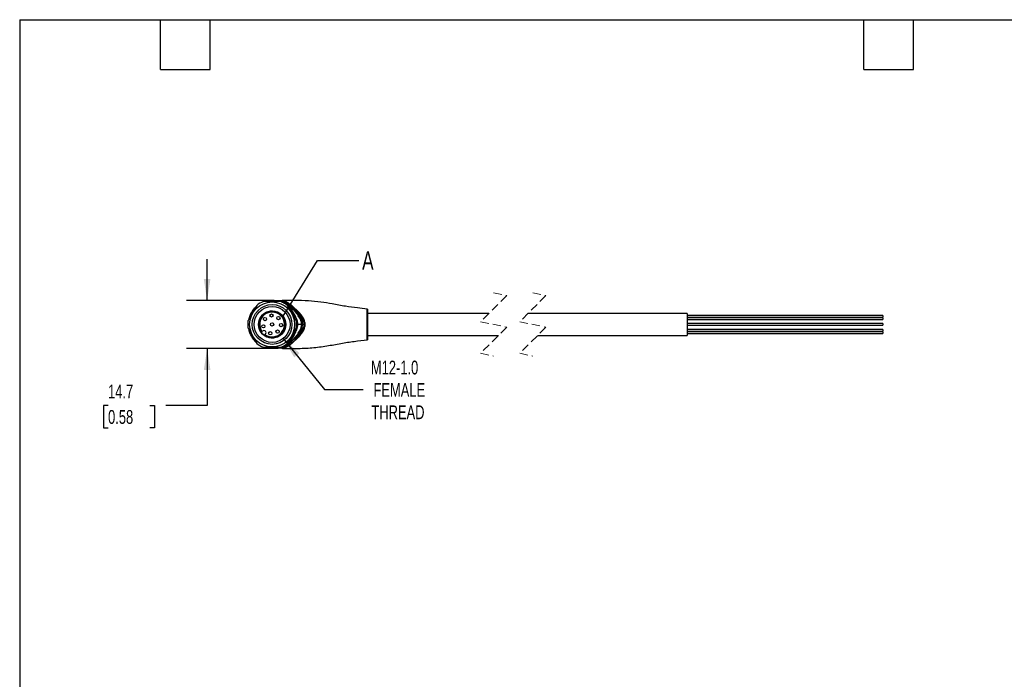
# Model space of a CAD drawing. Header units: millimetres. Extents: x 13 to 546, y 13 to 419.
# Tile 2 of 3: x 13 to 315, y 217 to 419. Entities that reach past the tile are written whole.
import ezdxf

# ---------------------------------------------------------------- set-up
doc = ezdxf.new("R2010")
doc.units = ezdxf.units.MM
doc.header["$LTSCALE"] = 2
doc.linetypes.add('SLD-Dashed', pattern=[1.905, 1.27, -0.635])
doc.linetypes.add('SLD-Solid', pattern=[0])
doc.layers.add('DIMENSIONS', color=140, linetype='SLD-Solid', lineweight=25)
doc.layers.add('TEXT', color=140, linetype='SLD-Solid', lineweight=25)
doc.styles.add('SLDTEXTSTYLE0', font='TXT', dxfattribs={"width": 0.7})
doc.dimstyles.new('SLDDIMSTYLE2', dxfattribs={"dimtxt": 4.316016, "dimasz": 6.604, "dimexe": 0, "dimexo": 0.0625, "dimgap": 1.079004, "dimtad": 0, "dimtih": 1, "dimtoh": 1, "dimdec": 1, "dimrnd": 1e-09, "dimzin": 12, "dimdsep": 46, "dimtxsty": 'SLDTEXTSTYLE0', "dimsah": 1, "dimcen": 0.09, "dimadec": 0, "dimazin": 3, "dimtfac": 1, "dimtdec": 1, "dimtmove": 0, "dimatfit": 0, "dimfxl": 0, "dimfrac": 2, "dimtolj": 1, "dimtzin": 12, "dimarcsym": 0})
doc.dimstyles.new('SLDDIMSTYLE4', dxfattribs={"dimtxt": 4.316016, "dimasz": 6.604, "dimexe": 0, "dimexo": 0.0625, "dimgap": 1.079004, "dimtad": 0, "dimtih": 1, "dimtoh": 1, "dimdec": 1, "dimrnd": 1e-09, "dimzin": 12, "dimdsep": 46, "dimtxsty": 'SLDTEXTSTYLE0', "dimsah": 1, "dimcen": 0, "dimadec": 0, "dimazin": 3, "dimtfac": 1, "dimtdec": 1, "dimtofl": 0, "dimtmove": 0, "dimatfit": 3, "dimfxl": 0, "dimfrac": 2, "dimtolj": 1, "dimtzin": 12, "dimarcsym": 0})
doc.dimstyles.new('SLDDIMSTYLE5', dxfattribs={"dimtxt": 0.18, "dimasz": 6.604, "dimexe": 0, "dimexo": 0.0625, "dimgap": 0, "dimtad": 0, "dimtih": 1, "dimtoh": 1, "dimdec": 0, "dimrnd": 1e-09, "dimzin": 0, "dimdsep": 46, "dimtxsty": 'Standard', "dimblk1": 'NONE', "dimblk2": 'NONE', "dimsah": 1, "dimcen": 0.09, "dimadec": 0, "dimazin": 0, "dimtfac": 6.604, "dimtdec": 0, "dimtofl": 0, "dimtmove": 0, "dimatfit": 3, "dimldrblk": 'NONE', "dimfxl": 0, "dimfrac": 2, "dimtolj": 1, "dimtzin": 0, "dimarcsym": 0})

# ---------------------------------------------------------------- blocks, each defined once
blk = doc.blocks.new('_D_6')
at = {"layer": 'DIMENSIONS'}
for p, q in [((70.22, 332.97), (70.22, 345.67)), ((90.81, 332.97), (63.87, 332.97)), ((90.81, 318.27), (63.87, 318.27)), ((70.22, 318.27), (70.23, 300.77)), ((39.82, 300.77), (38.37, 300.77)), ((38.37, 300.77), (38.37, 293.91)), ((52.65, 300.77), (54.1, 300.77)), ((54.1, 300.77), (54.1, 293.91)), ((70.23, 300.77), (57.53, 300.77)), ((38.37, 293.91), (39.82, 293.91)), ((54.1, 293.91), (52.65, 293.91))]:
    blk.add_line(p, q, dxfattribs=at)
for points in [[(70.22, 332.97), (71.24, 339.57), (69.2, 339.57)], [(70.22, 318.27), (69.21, 311.66), (71.24, 311.66)]]:
    blk.add_solid(points, dxfattribs=at)
at = {"layer": 'DIMENSIONS', "char_height": 4.233, "attachment_point": 1, "style": 'SLDTEXTSTYLE0'}
for s, insert in [('14.7', (39.82, 307.19)), ('0.58', (39.82, 299.37))]:
    blk.add_mtext(s, dxfattribs=dict(at, insert=insert))
blk = doc.blocks.new('_D_7')
at = {"layer": 'DIMENSIONS'}
for p, q in [((93.61, 321.33), (106.2, 305.63)), ((106.2, 305.63), (118.11, 305.63))]:
    blk.add_line(p, q, dxfattribs=at)
blk.add_solid([(93.61, 321.33), (96.95, 315.54), (98.54, 316.81)], dxfattribs=at)
at = {"layer": 'DIMENSIONS', "char_height": 4.233, "attachment_point": 1, "style": 'SLDTEXTSTYLE0'}
for s, insert in [('M12-1.0', (120.48, 314.52)), ('FEMALE', (121.28, 307.66)), ('THREAD', (120.64, 300.8))]:
    blk.add_mtext(s, dxfattribs=dict(at, insert=insert))
blk = doc.blocks.new('_None')

msp = doc.modelspace()

# ---------------------------------------------------------------- linework, layer by layer
for p, q in [((92.87, 332.62), (87.48, 332.62)), ((92.91, 332.84), (92.95, 332.84)), ((93.03, 332.85), (92.95, 332.84)), ((93.26, 332.94), (92.96, 332.83)), ((93.25, 332.93), (93.12, 332.89)), ((93.44, 332.95), (93.35, 332.97)), ((94.11, 332.2), (94.13, 332.2)), ((94.39, 332.2), (94.45, 332.16)), ((94.77, 332.32), (94.71, 332.36)), ((95.39, 330.97), (94.99, 331.28)), ((95.39, 330.97), (95.25, 330.97)), ((95.77, 330.97), (95.39, 330.97)), ((95.91, 330.97), (95.77, 330.97)), ((95.97, 330.97), (95.91, 330.97)), ((95.97, 330.97), (96.07, 330.89)), ((96.07, 330.89), (96.93, 330.12)), ((96.43, 331.09), (96.33, 331.17)), ((97.49, 330.26), (96.5, 331.14)), ((96.93, 330.12), (96.95, 330.1)), ((96.95, 330.1), (97.09, 329.98)), ((97.09, 329.98), (97.11, 329.96)), ((97.11, 329.96), (98.45, 328.62)), ((97.51, 330.24), (97.49, 330.26)), ((119.37, 325.62), (119.37, 330.33)), ((119.39, 330.33), (119.39, 320.91)), ((119.47, 321.01), (119.47, 330.23)), ((97.17, 327.51), (96.81, 328.62)), ((156.66, 328.97), (119.47, 328.97)), ((217.58, 328.97), (168.66, 328.97)), ((217.58, 328.97), (217.58, 322.27)), ((277.58, 328.38), (217.58, 328.38)), ((217.58, 327.87), (277.58, 327.87)), ((277.58, 327.65), (217.58, 327.65)), ((217.58, 327.13), (277.58, 327.13)), ((277.58, 328.38), (277.58, 327.87)), ((277.58, 327.65), (277.58, 327.13)), ((87.06, 323.43), (87.2, 323.57)), ((96.81, 322.62), (97.19, 323.76)), ((98.08, 325.62), (97.53, 325.62)), ((99.25, 325.62), (98.08, 325.62)), ((99.54, 325.62), (99.25, 325.62)), ((99.92, 325.62), (99.54, 325.62)), ((99.92, 325.62), (100.25, 325.62)), ((100.25, 325.62), (100.35, 325.62)), ((277.58, 325.88), (217.58, 325.88)), ((217.58, 325.37), (277.58, 325.37)), ((277.58, 324.11), (217.58, 324.11)), ((217.58, 323.6), (277.58, 323.6)), ((277.58, 323.38), (217.58, 323.38)), ((277.58, 325.88), (277.58, 325.37)), ((277.58, 324.11), (277.58, 323.6)), ((277.58, 323.38), (277.58, 322.87)), ((88.12, 322.65), (87.98, 322.51)), ((96.06, 320.35), (95.97, 320.27)), ((96.95, 321.15), (96.06, 320.35)), ((96.5, 320.1), (97.49, 320.99)), ((96.98, 321.17), (96.95, 321.15)), ((97.09, 321.27), (96.98, 321.17)), ((97.11, 321.29), (97.09, 321.27)), ((98.45, 322.62), (97.11, 321.29)), ((97.49, 320.99), (97.51, 321.01)), ((119.47, 322.27), (159.66, 322.27)), ((171.66, 322.27), (217.58, 322.27)), ((217.58, 322.87), (277.58, 322.87)), ((85.15, 320.27), (85.19, 320.23)), ((87.48, 318.62), (92.87, 318.62)), ((92.9, 318.43), (93.26, 318.3)), ((92.95, 318.41), (92.92, 318.41)), ((93.11, 318.46), (92.95, 318.41)), ((92.95, 318.41), (92.95, 318.42)), ((92.99, 318.41), (93.35, 318.27)), ((93.35, 318.27), (93.44, 318.29)), ((93.77, 319.04), (93.9, 319.04)), ((93.9, 319.04), (94.11, 319.04)), ((94.11, 319.04), (94.13, 319.04)), ((94.13, 319.04), (94.39, 319.04)), ((94.45, 319.08), (94.39, 319.04)), ((94.71, 318.88), (94.77, 318.92)), ((94.99, 319.97), (95.39, 320.27)), ((95.1, 320.16), (95.25, 320.27))]:
    msp.add_line(p, q)
at = {"color": 7, "linetype": 'SLD-Dashed', "lineweight": 18}
for p, q in [((162.16, 334.47), (154.16, 326.47)), ((158.16, 335.32), (162.16, 334.47)), ((174.16, 334.47), (166.16, 326.47)), ((170.16, 335.32), (174.16, 334.47)), ((154.16, 326.47), (162.16, 324.77)), ((166.16, 326.47), (174.16, 324.77)), ((162.16, 324.77), (154.16, 316.77)), ((174.16, 324.77), (166.16, 316.77)), ((154.16, 316.77), (158.16, 315.92)), ((166.16, 316.77), (170.16, 315.92))]:
    msp.add_line(p, q, dxfattribs=at)
at = {"flags": 128}
for points in [[(85.46, 331.45), (84.69, 330.12), (83.96, 328.85), (83.38, 327.85), (82.77, 326.79)], [(93.77, 332.2), (93.83, 332.2), (93.9, 332.2)], [(93.9, 332.2), (94, 332.2), (94.11, 332.2)], [(94.13, 332.2), (94.26, 332.2), (94.39, 332.2)], [(97.58, 326.79), (96.81, 328.13), (96.08, 329.39), (95.5, 330.4), (94.89, 331.45)], [(82.77, 324.45), (83.54, 323.12), (84.27, 321.85), (84.85, 320.85), (85.46, 319.79)], [(86.85, 323.22), (86.97, 323.34), (87.06, 323.43)], [(94.89, 319.79), (95.66, 321.13), (96.39, 322.39), (96.97, 323.4), (97.58, 324.45)], [(87.98, 322.51), (87.86, 322.39), (87.77, 322.3)]]:
    msp.add_lwpolyline(points, dxfattribs=at)
for centre, radius in [((90.17, 325.62), 6.9), ((90.17, 325.62), 6.1), ((90.17, 325.62), 5.5), ((87.98, 327.28), 0.5), ((89.98, 328.37), 0.5), ((92.12, 327.57), 0.5), ((87.48, 325.05), 0.5), ((89.6, 322.93), 0.5), ((90.17, 325.62), 0.5), ((91.83, 323.43), 0.5), ((92.92, 325.43), 0.5)]:
    msp.add_circle(centre, radius)
for centre, radius, start, end in [((90.17, 325.62), 7.5, 111.0395, 128.9605), ((90.17, 325.62), 7.5, 51.0395, 68.9605), ((90.17, 325.62), 4.1, 234.1219, 215.878), ((90.17, 325.62), 3.81, 234.8194, 215.1805), ((119.37, 330.23), 0.1, 0.0043, 83.9965), ((90.17, 325.62), 7.5, 171.0395, 188.9605), ((90.17, 325.62), 7.5, 351.0395, 8.9605), ((87.66, 323.11), 0.65, 315, 135), ((90.17, 325.62), 4.1, 215.8781, 234.1218), ((119.37, 321.01), 0.1, 276.0039, 359.9952), ((90.17, 325.62), 7.5, 231.0394, 248.9605), ((90.17, 325.62), 7.5, 291.0395, 308.9606)]:
    msp.add_arc(centre, radius, start, end)
for points, knots in [([(92.17, 332.62), (91.92, 332.69), (91.01, 332.94), (89.7, 332.96), (88.57, 332.81), (88.15, 332.66), (88.05, 332.62)], [0, 0, 0, 0, 0.188158, 0.676163, 0.927559, 1, 1, 1, 1]), ([(91.98, 332.62), (91.7, 332.69), (91.01, 332.87), (89.89, 332.89), (88.96, 332.81), (88.48, 332.66), (88.37, 332.62)], [0, 0, 0, 0, 0.241135, 0.580895, 0.909985, 1, 1, 1, 1]), ([(91.09, 332.87), (91.04, 332.87), (90.97, 332.87), (90.77, 332.86), (90.81, 332.86), (90.81, 332.86)], [0, 0, 0, 0, 0.67051, 0.942484, 1, 1, 1, 1]), ([(93.18, 332.82), (92.8, 332.84), (92.24, 332.87), (91.54, 332.88), (91.22, 332.88), (91.07, 332.88)], [0, 0, 0, 0, 0.549774, 0.79173, 1, 1, 1, 1]), ([(92.65, 332.62), (92.63, 332.63), (92.22, 332.79), (91.7, 332.9), (91.21, 332.85), (91.13, 332.84)], [0, 0, 0, 0, 0.043913, 0.856233, 1, 1, 1, 1]), ([(92.95, 332.84), (93.16, 332.79), (93.68, 332.67), (94.13, 332.38), (94.39, 332.2)], [0, 0, 0, 0, 0.416635, 1, 1, 1, 1]), ([(93.26, 332.94), (93.21, 332.91), (93.14, 332.86), (93.06, 332.85), (93.03, 332.85)], [0, 0, 0, 0, 0.675, 1, 1, 1, 1]), ([(93.35, 332.97), (93.33, 332.97), (93.3, 332.97), (93.27, 332.95), (93.26, 332.94)], [0, 0, 0, 0, 0.497604, 1, 1, 1, 1]), ([(94.71, 332.36), (94.44, 332.53), (93.99, 332.8), (93.47, 332.9), (93.26, 332.94)], [0, 0, 0, 0, 0.587588, 1, 1, 1, 1]), ([(119.37, 330.33), (118.36, 330.44), (116.14, 330.69), (112.54, 331.19), (108.82, 331.89), (105.03, 332.53), (101.2, 332.9), (97.27, 332.99), (94.63, 332.98), (93.36, 332.97)], [0, 0, 0, 0, 0.11728, 0.255891, 0.415849, 0.550089, 0.696619, 0.855131, 1, 1, 1, 1]), ([(94.85, 332.37), (94.58, 332.54), (94.14, 332.82), (93.63, 332.92), (93.44, 332.95)], [0, 0, 0, 0, 0.62159, 1, 1, 1, 1]), ([(85.21, 331.02), (85.2, 331.01), (84.83, 330.73), (84.26, 330.01), (83.55, 328.88), (83.14, 327.93), (83.05, 327.37), (83.03, 327.24)], [0, 0, 0, 0, 0.011053, 0.311701, 0.613232, 0.913914, 1, 1, 1, 1]), ([(95.77, 330.97), (95.58, 331.11), (95.19, 331.42), (94.56, 331.83), (94.12, 332.08), (93.9, 332.2)], [0, 0, 0, 0, 0.313463, 0.667001, 1, 1, 1, 1]), ([(95.91, 330.97), (95.62, 331.19), (95.05, 331.64), (94.42, 332.02), (94.11, 332.2)], [0, 0, 0, 0, 0.499407, 1, 1, 1, 1]), ([(94.71, 332.36), (94.69, 332.34), (94.64, 332.3), (94.56, 332.25), (94.48, 332.22), (94.42, 332.21), (94.39, 332.2)], [0, 0, 0, 0, 0.262357, 0.51766, 0.763924, 1, 1, 1, 1]), ([(94.77, 332.32), (94.75, 332.3), (94.7, 332.26), (94.62, 332.21), (94.54, 332.18), (94.48, 332.17), (94.45, 332.16)], [0, 0, 0, 0, 0.262518, 0.517975, 0.764226, 1, 1, 1, 1]), ([(94.45, 332.16), (94.7, 331.99), (95.22, 331.61), (95.71, 331.19), (95.97, 330.97)], [0, 0, 0, 0, 0.469848, 1, 1, 1, 1]), ([(94.85, 332.37), (94.83, 332.37), (94.8, 332.36), (94.78, 332.34), (94.77, 332.32)], [0, 0, 0, 0, 0.4841386, 1, 1, 1, 1]), ([(96.33, 331.17), (96.06, 331.39), (95.56, 331.8), (95.02, 332.16), (94.77, 332.32)], [0, 0, 0, 0, 0.532092, 1, 1, 1, 1]), ([(96.5, 331.14), (96.22, 331.38), (95.69, 331.81), (95.12, 332.19), (94.85, 332.37)], [0, 0, 0, 0, 0.531915, 1, 1, 1, 1]), ([(96.81, 328.62), (96.56, 329.13), (96.16, 329.94), (95.53, 330.67), (95.24, 330.94), (95.2, 330.97)], [0, 0, 0, 0, 0.587518, 0.946048, 1, 1, 1, 1]), ([(97.3, 327.28), (97.16, 327.75), (96.86, 328.74), (96.22, 329.86), (95.64, 330.6), (95.35, 330.87), (95.25, 330.97)], [0, 0, 0, 0, 0.343663, 0.722686, 0.896964, 1, 1, 1, 1]), ([(98.08, 325.62), (98.06, 325.87), (98.01, 326.55), (97.62, 327.57), (97, 328.78), (96.41, 329.82), (95.82, 330.57), (95.51, 330.86), (95.39, 330.97)], [0, 0, 0, 0, 0.124077, 0.329568, 0.532581, 0.794469, 0.91685, 1, 1, 1, 1]), ([(99.25, 325.62), (99.23, 325.87), (99.19, 326.41), (98.75, 327.46), (97.94, 328.66), (96.92, 329.95), (96.13, 330.65), (95.77, 330.97)], [0, 0, 0, 0, 0.113211, 0.248088, 0.517759, 0.776042, 1, 1, 1, 1]), ([(99.54, 325.62), (99.52, 325.87), (99.48, 326.41), (99.15, 327.21), (98.69, 327.97), (98.11, 328.75), (97.44, 329.55), (96.68, 330.31), (96.15, 330.77), (95.91, 330.97)], [0, 0, 0, 0, 0.111051, 0.245047, 0.384547, 0.513587, 0.683287, 0.857491, 1, 1, 1, 1]), ([(95.97, 330.97), (96, 330.98), (96.07, 330.99), (96.16, 331.03), (96.25, 331.09), (96.3, 331.15), (96.33, 331.17)], [0, 0, 0, 0, 0.219977, 0.463665, 0.725965, 1, 1, 1, 1]), ([(96.43, 331.09), (96.4, 331.07), (96.35, 331.01), (96.25, 330.95), (96.16, 330.91), (96.1, 330.9), (96.07, 330.89)], [0, 0, 0, 0, 0.274033, 0.536559, 0.780371, 1, 1, 1, 1]), ([(96.5, 331.14), (96.48, 331.14), (96.46, 331.12), (96.44, 331.1), (96.43, 331.09)], [0, 0, 0, 0, 0.483245, 1, 1, 1, 1]), ([(97.42, 330.2), (97.23, 330.38), (96.91, 330.68), (96.57, 330.97), (96.43, 331.09)], [0, 0, 0, 0, 0.5706171, 1, 1, 1, 1]), ([(97.09, 329.98), (97.11, 329.99), (97.17, 330.01), (97.26, 330.07), (97.34, 330.13), (97.39, 330.18), (97.42, 330.2)], [0, 0, 0, 0, 0.228609, 0.476661, 0.736498, 1, 1, 1, 1]), ([(97.11, 329.96), (97.14, 329.97), (97.2, 329.99), (97.28, 330.04), (97.37, 330.1), (97.42, 330.15), (97.44, 330.18)], [0, 0, 0, 0, 0.22906, 0.477247, 0.736926, 1, 1, 1, 1]), ([(97.49, 330.26), (97.47, 330.25), (97.45, 330.23), (97.43, 330.21), (97.42, 330.2)], [0, 0, 0, 0, 0.4870329, 1, 1, 1, 1]), ([(97.44, 330.18), (97.44, 330.18), (97.43, 330.19), (97.42, 330.2), (97.42, 330.2)], [0, 0, 0, 0, 0.560374, 1, 1, 1, 1]), ([(97.44, 330.18), (97.45, 330.19), (97.47, 330.21), (97.5, 330.23), (97.51, 330.24)], [0, 0, 0, 0, 0.512815, 1, 1, 1, 1]), ([(100.25, 325.62), (100.23, 325.87), (100.19, 326.37), (99.83, 327.28), (99.2, 328.25), (98.34, 329.27), (97.74, 329.88), (97.44, 330.18)], [0, 0, 0, 0, 0.137674, 0.27259, 0.528005, 0.770899, 1, 1, 1, 1]), ([(100.35, 325.62), (100.33, 325.87), (100.29, 326.36), (99.95, 327.27), (99.32, 328.27), (98.45, 329.31), (97.82, 329.93), (97.51, 330.24)], [0, 0, 0, 0, 0.133104, 0.265436, 0.521921, 0.767134, 1, 1, 1, 1]), ([(98.45, 328.62), (98.8, 328.18), (99.33, 327.51), (99.83, 326.48), (99.89, 325.91), (99.92, 325.62)], [0, 0, 0, 0, 0.497511, 0.749723, 1, 1, 1, 1]), ([(83.03, 324), (83.04, 323.92), (83.12, 323.41), (83.48, 322.53), (84.15, 321.31), (84.82, 320.62), (85.19, 320.23)], [0, 0, 0, 0, 0.0608471, 0.3478525, 0.6353617, 1, 1, 1, 1]), ([(95.25, 320.27), (95.56, 320.61), (96.21, 321.3), (96.88, 322.59), (97.17, 323.52), (97.32, 324)], [0, 0, 0, 0, 0.321135, 0.651656, 1, 1, 1, 1]), ([(95.39, 320.27), (95.72, 320.61), (96.38, 321.3), (97.08, 322.62), (97.67, 323.77), (98.02, 324.8), (98.06, 325.35), (98.08, 325.62)], [0, 0, 0, 0, 0.230658, 0.468119, 0.726439, 0.868323, 1, 1, 1, 1]), ([(95.77, 320.27), (96.02, 320.49), (96.54, 320.95), (97.25, 321.73), (98.04, 322.72), (98.71, 323.73), (99.17, 324.77), (99.22, 325.35), (99.25, 325.62)], [0, 0, 0, 0, 0.151591, 0.320438, 0.483463, 0.734626, 0.873739, 1, 1, 1, 1]), ([(95.91, 320.27), (96.17, 320.49), (96.71, 320.96), (97.46, 321.73), (98.3, 322.71), (98.99, 323.72), (99.46, 324.76), (99.51, 325.35), (99.54, 325.62)], [0, 0, 0, 0, 0.152267, 0.323206, 0.487831, 0.737112, 0.875148, 1, 1, 1, 1]), ([(97.44, 321.07), (97.74, 321.36), (98.34, 321.98), (99.2, 322.99), (99.83, 323.97), (100.19, 324.87), (100.23, 325.37), (100.25, 325.62)], [0, 0, 0, 0, 0.229154, 0.471813, 0.727751, 0.862587, 1, 1, 1, 1]), ([(97.51, 321.01), (97.82, 321.31), (98.45, 321.93), (99.32, 322.98), (99.95, 323.97), (100.29, 324.88), (100.33, 325.37), (100.35, 325.62)], [0, 0, 0, 0, 0.23336, 0.478427, 0.734291, 0.865831, 1, 1, 1, 1]), ([(99.92, 325.62), (99.89, 325.34), (99.83, 324.77), (99.33, 323.73), (98.8, 323.07), (98.45, 322.62)], [0, 0, 0, 0, 0.24998, 0.502356, 1, 1, 1, 1]), ([(119.37, 320.91), (119.37, 320.91), (119.37, 320.88), (119.37, 321.15), (119.37, 321.27), (119.37, 321.78), (119.37, 322.33), (119.37, 323.04), (119.37, 323.84), (119.37, 324.72), (119.37, 325.32), (119.37, 325.62)], [0, 0, 0, 0, 0.000065, 0.019279, 0.076181, 0.168584, 0.292939, 0.444466, 0.617341, 0.804922, 1, 1, 1, 1]), ([(93.37, 318.27), (94.79, 318.26), (97.8, 318.24), (102.34, 318.41), (106.89, 318.97), (111.19, 319.84), (115.33, 320.46), (118.05, 320.76), (119.37, 320.91)], [0, 0, 0, 0, 0.163134, 0.345148, 0.519944, 0.687164, 0.847135, 1, 1, 1, 1]), ([(95.2, 320.27), (95.53, 320.61), (96.19, 321.31), (96.6, 322.18), (96.81, 322.62)], [0, 0, 0, 0, 0.490629, 1, 1, 1, 1]), ([(96.06, 320.35), (96.1, 320.35), (96.16, 320.34), (96.25, 320.29), (96.35, 320.23), (96.4, 320.18), (96.43, 320.15)], [0, 0, 0, 0, 0.219912, 0.463844, 0.726278, 1, 1, 1, 1]), ([(96.43, 320.15), (96.61, 320.31), (96.95, 320.6), (97.27, 320.91), (97.42, 321.04)], [0, 0, 0, 0, 0.549442, 1, 1, 1, 1]), ([(97.09, 321.27), (97.11, 321.25), (97.17, 321.23), (97.26, 321.18), (97.34, 321.12), (97.39, 321.07), (97.42, 321.04)], [0, 0, 0, 0, 0.228622, 0.476686, 0.736539, 1, 1, 1, 1]), ([(97.11, 321.29), (97.14, 321.28), (97.2, 321.25), (97.28, 321.2), (97.37, 321.14), (97.42, 321.09), (97.44, 321.07)], [0, 0, 0, 0, 0.2290756, 0.4772866, 0.7369707, 1, 1, 1, 1]), ([(97.42, 321.04), (97.42, 321.05), (97.43, 321.06), (97.44, 321.06), (97.44, 321.07)], [0, 0, 0, 0, 0.559603, 1, 1, 1, 1]), ([(97.42, 321.04), (97.43, 321.03), (97.45, 321.01), (97.47, 320.99), (97.49, 320.99)], [0, 0, 0, 0, 0.512958, 1, 1, 1, 1]), ([(97.44, 321.07), (97.45, 321.06), (97.47, 321.03), (97.5, 321.02), (97.51, 321.01)], [0, 0, 0, 0, 0.512782, 1, 1, 1, 1]), ([(88.05, 318.62), (88.09, 318.61), (88.68, 318.35), (89.93, 318.29), (91.28, 318.33), (91.98, 318.59), (92.13, 318.64)], [0, 0, 0, 0, 0.028884, 0.462994, 0.88405, 1, 1, 1, 1]), ([(88.33, 318.62), (88.38, 318.61), (88.83, 318.46), (89.7, 318.37), (90.9, 318.36), (91.66, 318.54), (92.03, 318.62)], [0, 0, 0, 0, 0.042679, 0.37514, 0.696667, 1, 1, 1, 1]), ([(90.96, 318.38), (90.95, 318.38), (90.9, 318.37), (91.12, 318.38), (91.19, 318.38), (91.23, 318.38)], [0, 0, 0, 0, 0.072209, 0.36674, 1, 1, 1, 1]), ([(91.23, 318.38), (91.66, 318.4), (92.16, 318.42), (92.61, 318.6), (92.66, 318.62)], [0, 0, 0, 0, 0.882292, 1, 1, 1, 1]), ([(91.23, 318.38), (91.36, 318.38), (91.64, 318.38), (92.21, 318.39), (92.66, 318.41), (92.95, 318.41)], [0, 0, 0, 0, 0.22566, 0.492265, 1, 1, 1, 1]), ([(93.26, 318.3), (93.21, 318.34), (93.12, 318.4), (93, 318.41), (92.95, 318.41)], [0, 0, 0, 0, 0.502483, 1, 1, 1, 1]), ([(94.39, 319.04), (94.13, 318.87), (93.73, 318.6), (93.27, 318.49), (93.11, 318.46)], [0, 0, 0, 0, 0.65187, 1, 1, 1, 1]), ([(93.26, 318.3), (93.47, 318.34), (93.99, 318.44), (94.44, 318.72), (94.71, 318.88)], [0, 0, 0, 0, 0.41259, 1, 1, 1, 1]), ([(93.35, 318.27), (93.33, 318.27), (93.3, 318.28), (93.27, 318.3), (93.26, 318.3)], [0, 0, 0, 0, 0.497493, 1, 1, 1, 1]), ([(93.44, 318.29), (93.63, 318.33), (94.14, 318.42), (94.58, 318.7), (94.85, 318.87)], [0, 0, 0, 0, 0.3783982, 1, 1, 1, 1]), ([(93.9, 319.04), (94.23, 319.23), (94.88, 319.6), (95.47, 320.05), (95.77, 320.27)], [0, 0, 0, 0, 0.500762, 1, 1, 1, 1]), ([(94.11, 319.04), (94.42, 319.23), (95.04, 319.6), (95.62, 320.05), (95.91, 320.27)], [0, 0, 0, 0, 0.494385, 1, 1, 1, 1]), ([(94.39, 319.04), (94.42, 319.04), (94.48, 319.03), (94.56, 318.99), (94.64, 318.95), (94.69, 318.9), (94.71, 318.88)], [0, 0, 0, 0, 0.236095, 0.482365, 0.737662, 1, 1, 1, 1]), ([(95.97, 320.27), (95.71, 320.05), (95.22, 319.63), (94.7, 319.26), (94.45, 319.08)], [0, 0, 0, 0, 0.529753, 1, 1, 1, 1]), ([(94.45, 319.08), (94.48, 319.08), (94.54, 319.07), (94.62, 319.03), (94.7, 318.98), (94.75, 318.94), (94.77, 318.92)], [0, 0, 0, 0, 0.235746, 0.481986, 0.737456, 1, 1, 1, 1]), ([(94.77, 318.92), (95.04, 319.1), (95.61, 319.48), (96.14, 319.92), (96.43, 320.15)], [0, 0, 0, 0, 0.466794, 1, 1, 1, 1]), ([(94.77, 318.92), (94.78, 318.91), (94.8, 318.89), (94.83, 318.88), (94.85, 318.87)], [0, 0, 0, 0, 0.515819, 1, 1, 1, 1]), ([(94.85, 318.87), (95.12, 319.05), (95.69, 319.43), (96.22, 319.87), (96.5, 320.1)], [0, 0, 0, 0, 0.468305, 1, 1, 1, 1]), ([(96.43, 320.15), (96.44, 320.14), (96.46, 320.12), (96.48, 320.11), (96.5, 320.1)], [0, 0, 0, 0, 0.516711, 1, 1, 1, 1])]:
    msp.add_open_spline(points, degree=3, knots=knots)
at = {"layer": 'TEXT'}
for p, q in [((12.7, 419.1), (546.1, 419.1)), ((12.7, 419.1), (12.7, 12.7)), ((55.88, 403.86), (55.88, 419.1)), ((71.12, 403.86), (71.12, 419.1)), ((271.78, 403.86), (271.78, 419.1)), ((287.02, 403.86), (287.02, 419.1)), ((55.88, 403.86), (71.12, 403.86)), ((271.78, 403.86), (287.02, 403.86))]:
    msp.add_line(p, q, dxfattribs=at)
msp.add_circle((90.17, 325.62), 4.21, dxfattribs=at)

# ---------------------------------------------------------------- texts
at = {"layer": 'TEXT', "insert": (117.79, 348.05), "char_height": 5.64, "attachment_point": 1, "style": 'SLDTEXTSTYLE0'}
msp.add_mtext('A', dxfattribs=at)

# ---------------------------------------------------------------- dimensions: what is measured, and where the dimension line sits
at = {"layer": 'DIMENSIONS'}
dim = msp.add_linear_dim(base=(70.22, 318.27), p1=(93.35, 332.97), p2=(93.35, 318.27), angle=270.0105, dimstyle='SLDDIMSTYLE2', dxfattribs=at)
dim.commit()
dim.dimension.update_dxf_attribs({"geometry": '_D_6', "text_midpoint": (70.23, 300.77), "dimtype": 160})
dim = msp.add_diameter_dim_2p(p1=(86.74, 329.91), p2=(93.61, 321.33), text='M12-1.0\\PFEMALE\\PTHREAD', dimstyle='SLDDIMSTYLE4', override={"dimpost": '<>'}, dxfattribs=at)
dim.commit()
dim.dimension.update_dxf_attribs({"geometry": '_D_7', "text_midpoint": (132.35, 305.63), "dimtype": 163})

# ---------------------------------------------------------------- leaders
at = {"layer": 'TEXT', "has_arrowhead": 0}
msp.add_leader([(93.57, 328.12), (104.09, 345.24), (116.79, 345.24)], dimstyle='SLDDIMSTYLE5', dxfattribs=at)

doc.saveas('drawing.dxf')
